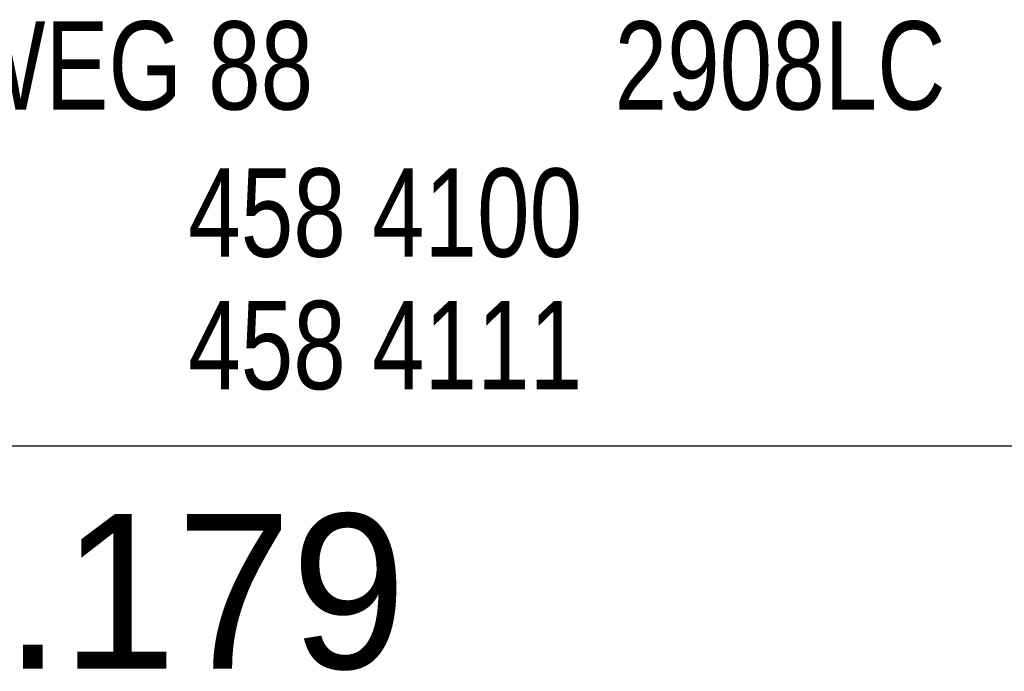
# Model space of a CAD drawing. Extents: x 0 to 86265, y 0 to 29700.
# Tile 10 of 42: x 35511 to 37742, y 3379 to 4855. Entities that reach past the tile are written whole.
import ezdxf
from ezdxf.enums import TextEntityAlignment as Align

# ---------------------------------------------------------------- set-up
doc = ezdxf.new("R2010")
doc.units = 0
doc.header["$LTSCALE"] = 100
for name, color, linetype in [('00att025', 2, 'Continuous'), ('00att035', 3, 'Continuous'), ('00att050', 4, 'Continuous'), ('BL$4----', 7, 'Continuous')]:
    doc.layers.add(name, color=color, linetype=linetype)
doc.styles.add('BURO-018', font='BUROFONT.shx', dxfattribs={"height": 180})
doc.styles.add('BURO-025', font='BUROFONT.shx', dxfattribs={"height": 250})
doc.styles.add('BURO-050', font='BUROFONT.shx', dxfattribs={"height": 500})

# ---------------------------------------------------------------- blocks, each defined once
blk = doc.blocks.new('STEMPEL GEERDIJK-NIEUW')
at = {"color": 5, "ltscale": 0.5}
blk.add_line((-209.9, 38.9), (-9.9, 38.9), dxfattribs=at)
at = {"color": 1, "ltscale": 0.5, "style": 'BURO-025', "width": 0.8}
for s, p in [('HOOFDWEG 88', (-74.048, 46.514)), ('2908LC', (-51.407, 46.514)), ('458 4100', (-61.068, 43.181)), ('458 4111', (-61.068, 40.181))]:
    blk.add_text(s, height=2, dxfattribs=at).set_placement(p)
at = {"color": 1, "ltscale": 0.5, "style": 'BURO-018'}
for tag, p in [('DIVERSEN', (-68.9, 28.9)), ('AANTALBLAD', (-22.9, 28.9))]:
    blk.add_attdef(tag, p, '', height=2, dxfattribs=at)
at = {"layer": '00att025', "color": 1, "linetype": 'Continuous', "style": 'BURO-018'}
for tag, p in [('WZ_GOEDC', (-230.84, 55.442)), ('WZ_GOEDA', (-218.863, 55.442)), ('WZ_GOEDB', (-225.315, 55.031)), ('WZ_INITSC', (-230.84, 40.332)), ('WZ_INITSB', (-224.737, 40.332)), ('WZ_INITSA', (-218.863, 40.332)), ('WZ_DATUMC', (-230.84, 17.774)), ('WZ_DATUMB', (-224.737, 17.774)), ('WZ_DATUMA', (-218.863, 17.774)), ('WZ_CODEC', (-230.84, 10.751)), ('WZ_CODEB', (-224.737, 10.751)), ('WZ_CODEA', (-218.863, 10.751))]:
    blk.add_attdef(tag, text='', height=1.8, rotation=90, dxfattribs=at).set_placement(p, align=Align.MIDDLE_LEFT)
at = {"layer": '00att025', "color": 1, "linetype": 'Continuous'}
for tag, p, height, style in [('TKSCHAAL', (-194.804, 59.901), 2, 'BURO-018'), ('PRDATUM', (-199.225, 49.917), 1.8, 'BURO-018'), ('PRPRLEID', (-179.438, 45.409), 1.8, 'BURO-018'), ('PROPDRGVR1', (-191.434, 32.851), 2.2, 'BURO-025'), ('TK1OMSCHR', (-191.287, 27.025), 2.2, 'BURO-025'), ('TK2OMSCHR', (-191.169, 20.919), 2.2, 'BURO-025'), ('TKFILE', (-63.112, 11.291), 2, 'BURO-018')]:
    blk.add_attdef(tag, p, '', height=height, dxfattribs=dict(at, style=style))
at = {"layer": '00att025', "color": 2, "linetype": 'Continuous'}
for tag, p, height, style in [('PRVRIJ5', (-150.129, 51.989), 2.5, 'BURO-025'), ('PRVRIJ6', (-150.142, 46.083), 2.5, 'BURO-025'), ('PRNUMMER', (-70.447, 33.854), 3.5, 'BURO-050'), ('TKFORMAAT', (-82.528, 17.509), 4, 'BURO-025')]:
    blk.add_attdef(tag, p, '', height=height, dxfattribs=dict(at, style=style))
at = {"layer": '00att025', "color": 1, "linetype": 'Continuous', "style": 'BURO-018'}
blk.add_attdef('TKINIT', text='', height=1.8, dxfattribs=at).set_placement((-179.711, 50.878), align=Align.MIDDLE_LEFT)
at = {"layer": '00att025', "color": 3, "linetype": 'Continuous', "ltscale": 25, "style": 'BURO-025'}
blk.add_attdef('TKFASE', text='', height=4, dxfattribs=at).set_placement((-71.405, 19.481), align=Align.MIDDLE_LEFT)
at = {"layer": '00att035', "color": 2, "linetype": 'Continuous', "style": 'BURO-025'}
blk.add_attdef('PROMSCHR', (-149.998, 57.146), '', height=2.5, dxfattribs=at)
at = {"layer": '00att050', "color": 2, "linetype": 'Continuous', "style": 'BURO-025'}
blk.add_attdef('TKTEKNR', text='', height=4, dxfattribs=at).set_placement((-19.639, 19.603), align=Align.MIDDLE_LEFT)

msp = doc.modelspace()

# ---------------------------------------------------------------- block references
at = {"layer": 'BL$4----'}
ref = msp.add_blockref('STEMPEL GEERDIJK-NIEUW', (42000, 0), dxfattribs=dict(at, xscale=100, yscale=100))
ref.add_attrib('PRNUMMER', '07.179', (34955.3, 3385.4), dxfattribs={"layer": '00att025', "color": 2, "linetype": 'Continuous', "height": 350, "style": 'BURO-050'})

doc.saveas('drawing.dxf')
